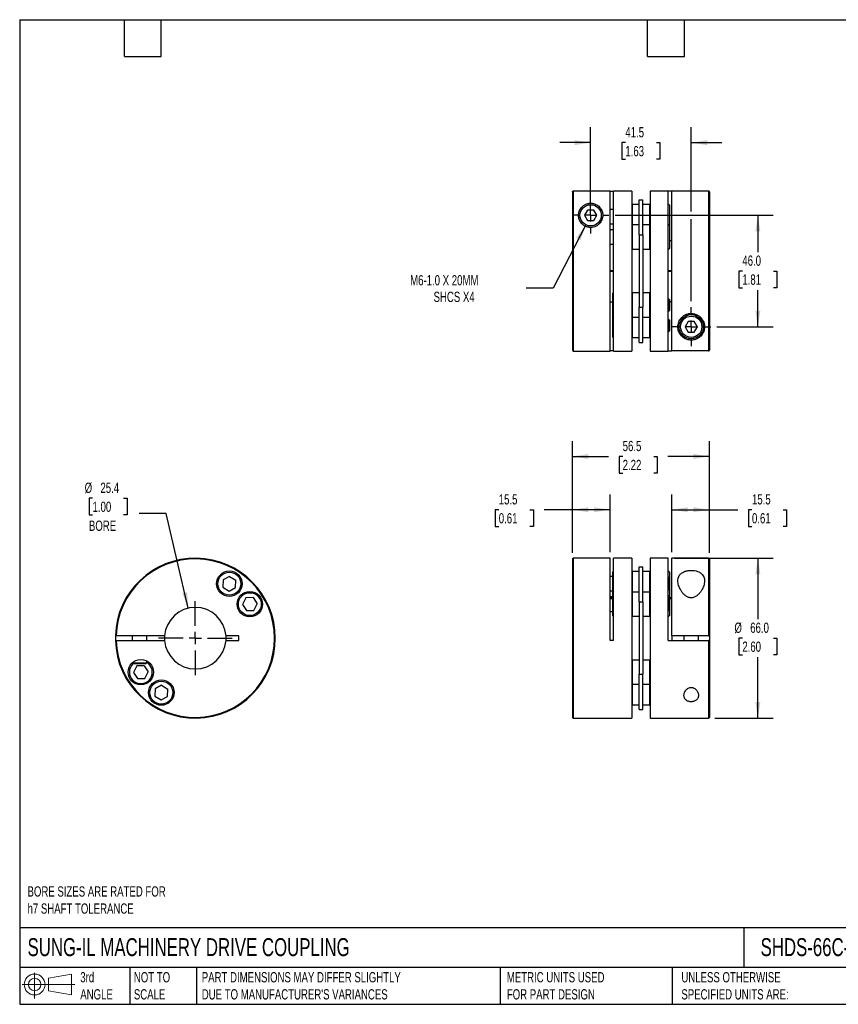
# Model space of a CAD drawing. Header units: millimetres. Extents: x 13 to 546, y 13 to 419.
# Tile 1 of 2: x 13 to 350, y 13 to 419. Entities that reach past the tile are written whole.
import ezdxf

# ---------------------------------------------------------------- set-up
doc = ezdxf.new("R2010")
doc.units = ezdxf.units.MM
doc.header["$LTSCALE"] = 2
doc.linetypes.add('SLD-Center', pattern=[19.05, 15.24, -1.27, 1.27, -1.27])
doc.linetypes.add('SLD-Solid', pattern=[0])
doc.layers.add('CENTER', color=40, linetype='SLD-Center')
doc.layers.add('SLD-DEFPOINTS', color=7, linetype='Continuous')
doc.layers.add('DIMENSIONS', color=140, linetype='SLD-Solid', lineweight=25)
doc.layers.add('TEXT', color=140, linetype='SLD-Solid', lineweight=25)
doc.styles.add('SLDTEXTSTYLE0', font='TXT', dxfattribs={"width": 0.7})
doc.dimstyles.new('SLDDIMSTYLE0', dxfattribs={"dimtxt": 4.316016, "dimasz": 6.604, "dimexe": 0, "dimexo": 0.0625, "dimgap": 1.079004, "dimtad": 0, "dimtih": 1, "dimtoh": 1, "dimdec": 1, "dimrnd": 1e-09, "dimzin": 4, "dimdsep": 46, "dimtxsty": 'SLDTEXTSTYLE0', "dimsah": 1, "dimcen": 0.09, "dimadec": 0, "dimazin": 1, "dimtfac": 1, "dimtdec": 1, "dimtofl": 0, "dimtmove": 0, "dimatfit": 3, "dimfxl": 0, "dimfrac": 2, "dimtolj": 1, "dimtzin": 12, "dimarcsym": 0})
doc.dimstyles.new('SLDDIMSTYLE1', dxfattribs={"dimtxt": 4.316016, "dimasz": 6.604, "dimexe": 0, "dimexo": 0.0625, "dimgap": 1.079004, "dimtad": 0, "dimtih": 1, "dimtoh": 1, "dimdec": 1, "dimrnd": 1e-09, "dimzin": 12, "dimdsep": 46, "dimtxsty": 'SLDTEXTSTYLE0', "dimsah": 1, "dimcen": 0.09, "dimadec": 0, "dimazin": 3, "dimtfac": 1, "dimtdec": 1, "dimtofl": 0, "dimtmove": 0, "dimatfit": 3, "dimfxl": 0, "dimfrac": 2, "dimtolj": 1, "dimtzin": 12, "dimarcsym": 0})
doc.dimstyles.new('SLDDIMSTYLE2', dxfattribs={"dimtxt": 4.316016, "dimasz": 6.604, "dimexe": 0, "dimexo": 0.0625, "dimgap": 1.079004, "dimtad": 0, "dimtih": 1, "dimtoh": 1, "dimdec": 1, "dimrnd": 1e-09, "dimzin": 12, "dimdsep": 46, "dimtxsty": 'SLDTEXTSTYLE0', "dimsah": 1, "dimcen": 0, "dimadec": 0, "dimazin": 3, "dimtfac": 1, "dimtdec": 1, "dimtofl": 0, "dimtmove": 0, "dimatfit": 3, "dimfxl": 0, "dimfrac": 2, "dimtolj": 1, "dimtzin": 12, "dimarcsym": 0})
doc.dimstyles.new('SLDDIMSTYLE3', dxfattribs={"dimtxt": 4.316016, "dimasz": 6.604, "dimexe": 0, "dimexo": 0.0625, "dimgap": 1.079004, "dimtad": 0, "dimtih": 1, "dimtoh": 1, "dimdec": 1, "dimrnd": 1e-09, "dimzin": 12, "dimdsep": 46, "dimtxsty": 'SLDTEXTSTYLE0', "dimsah": 1, "dimcen": 0, "dimadec": 0, "dimazin": 3, "dimtfac": 1, "dimtdec": 1, "dimtofl": 0, "dimtmove": 0, "dimatfit": 3, "dimfxl": 0, "dimfrac": 2, "dimtolj": 1, "dimtzin": 12, "dimarcsym": 0})
doc.dimstyles.new('SLDDIMSTYLE4', dxfattribs={"dimtxt": 4.316016, "dimasz": 6.604, "dimexe": 0, "dimexo": 0.0625, "dimgap": 1.079004, "dimtad": 0, "dimtih": 1, "dimtoh": 1, "dimdec": 1, "dimrnd": 1e-09, "dimzin": 12, "dimdsep": 46, "dimtxsty": 'SLDTEXTSTYLE0', "dimsah": 1, "dimcen": 0.09, "dimadec": 0, "dimazin": 3, "dimtfac": 1, "dimtdec": 1, "dimtmove": 0, "dimatfit": 0, "dimfxl": 0, "dimfrac": 2, "dimtolj": 1, "dimtzin": 12, "dimarcsym": 0})

# ---------------------------------------------------------------- blocks, each defined once
blk = doc.blocks.new('Block11')
at = {"color": 7, "linetype": 'SLD-Solid', "lineweight": 18}
for p, q in [((5.18, 10.62), (5.18, 0)), ((10.96, 8.33), (20.35, 10.06)), ((10.96, 3.19), (10.96, 8.33)), ((20.35, 10.06), (20.35, 1.46)), ((0, 5.76), (21.75, 5.76)), ((10.96, 3.19), (20.35, 1.46))]:
    blk.add_line(p, q, dxfattribs=at)
for radius in [4.3, 2.57]:
    blk.add_circle((5.18, 5.76), radius, dxfattribs=at)
blk = doc.blocks.new('Block12')
at = {"layer": 'SLD-DEFPOINTS'}
blk.add_blockref('Block11', (0, 0), dxfattribs=at)
blk = doc.blocks.new('_D')
at = {"layer": 'DIMENSIONS'}
for p, q in [((282.83, 196.83), (323.65, 196.83)), ((317.3, 196.83), (317.3, 171.65)), ((310.89, 163.83), (309.44, 163.83)), ((309.44, 163.83), (309.44, 156.97)), ((323.72, 163.83), (325.17, 163.83)), ((325.17, 163.83), (325.17, 156.97)), ((309.44, 156.97), (310.89, 156.97)), ((317.3, 130.83), (317.3, 156)), ((325.17, 156.97), (323.72, 156.97)), ((299.53, 130.83), (323.65, 130.83))]:
    blk.add_line(p, q, dxfattribs=at)
for points in [[(317.3, 196.83), (316.29, 190.22), (318.32, 190.22)], [(317.3, 130.83), (318.32, 137.43), (316.29, 137.43)]]:
    blk.add_solid(points, dxfattribs=at)
at = {"layer": 'DIMENSIONS', "char_height": 4.233, "attachment_point": 1, "style": 'SLDTEXTSTYLE0'}
for s, insert in [('%%c', (307.63, 170.25)), ('66.0', (314.15, 170.25)), ('2.60', (310.89, 162.43))]:
    blk.add_mtext(s, dxfattribs=dict(at, insert=insert))
blk = doc.blocks.new('_D_1')
at = {"layer": 'DIMENSIONS'}
for p, q in [((281.79, 199.37), (281.79, 223.18)), ((297.29, 199.07), (297.29, 223.18)), ((281.79, 216.83), (297.29, 216.83)), ((297.29, 216.83), (309.02, 216.83)), ((314.87, 216.83), (313.42, 216.83)), ((313.42, 216.83), (313.42, 209.97)), ((327.69, 216.83), (329.14, 216.83)), ((329.14, 216.83), (329.14, 209.97)), ((313.42, 209.97), (314.87, 209.97)), ((329.14, 209.97), (327.69, 209.97))]:
    blk.add_line(p, q, dxfattribs=at)
for points in [[(281.79, 216.83), (288.39, 215.81), (288.39, 217.84)], [(297.29, 216.83), (290.68, 217.84), (290.68, 215.81)]]:
    blk.add_solid(points, dxfattribs=at)
at = {"layer": 'DIMENSIONS', "char_height": 4.233, "attachment_point": 1, "style": 'SLDTEXTSTYLE0'}
for s, insert in [('15.5', (314.87, 223.25)), ('0.61', (314.87, 215.43))]:
    blk.add_mtext(s, dxfattribs=dict(at, insert=insert))
blk = doc.blocks.new('_D_2')
at = {"layer": 'DIMENSIONS'}
for p, q in [((240.79, 199.07), (240.79, 223.18)), ((256.29, 199.37), (256.29, 223.18)), ((210.38, 216.83), (208.93, 216.83)), ((208.93, 216.83), (208.93, 209.97)), ((223.2, 216.83), (224.65, 216.83)), ((224.65, 216.83), (224.65, 209.97)), ((240.79, 216.83), (229.05, 216.83)), ((256.29, 216.83), (240.79, 216.83)), ((208.93, 209.97), (210.38, 209.97)), ((224.65, 209.97), (223.2, 209.97))]:
    blk.add_line(p, q, dxfattribs=at)
for points in [[(240.79, 216.83), (247.39, 215.81), (247.39, 217.84)], [(256.29, 216.83), (249.68, 217.84), (249.68, 215.81)]]:
    blk.add_solid(points, dxfattribs=at)
at = {"layer": 'DIMENSIONS', "char_height": 4.233, "attachment_point": 1, "style": 'SLDTEXTSTYLE0'}
for s, insert in [('15.5', (210.38, 223.25)), ('0.61', (210.38, 215.43))]:
    blk.add_mtext(s, dxfattribs=dict(at, insert=insert))
blk = doc.blocks.new('_D_3')
at = {"layer": 'DIMENSIONS'}
for p, q in [((240.79, 199.07), (240.79, 245.18)), ((297.29, 199.07), (297.29, 245.18)), ((240.79, 238.83), (255.66, 238.83)), ((261.51, 238.83), (260.06, 238.83)), ((260.06, 238.83), (260.06, 231.97)), ((274.34, 238.83), (275.79, 238.83)), ((275.79, 238.83), (275.79, 231.97)), ((297.29, 238.83), (280.19, 238.83)), ((260.06, 231.97), (261.51, 231.97)), ((275.79, 231.97), (274.34, 231.97))]:
    blk.add_line(p, q, dxfattribs=at)
for points in [[(240.79, 238.83), (247.39, 237.81), (247.39, 239.85)], [(297.29, 238.83), (290.68, 239.85), (290.68, 237.81)]]:
    blk.add_solid(points, dxfattribs=at)
at = {"layer": 'DIMENSIONS', "char_height": 4.233, "attachment_point": 1, "style": 'SLDTEXTSTYLE0'}
for s, insert in [('56.5', (261.51, 245.25)), ('2.22', (261.51, 237.43))]:
    blk.add_mtext(s, dxfattribs=dict(at, insert=insert))
blk = doc.blocks.new('_D_5')
at = {"layer": 'DIMENSIONS'}
for p, q in [((246.27, 334.43), (232.78, 308.22)), ((232.78, 308.22), (221.66, 308.22))]:
    blk.add_line(p, q, dxfattribs=at)
blk.add_solid([(246.27, 334.43), (242.35, 329.03), (244.15, 328.1)], dxfattribs=at)
at = {"layer": 'DIMENSIONS', "attachment_point": 1, "style": 'SLDTEXTSTYLE0'}
for s, insert, char_height in [('M6-1.0 X 20MM', (173.81, 313.68), 4.2333), ('SHCS X4', (183.48, 306.82), 4.233)]:
    blk.add_mtext(s, dxfattribs=dict(at, insert=insert, char_height=char_height))
blk = doc.blocks.new('_D_6')
at = {"layer": 'DIMENSIONS'}
for p, q in [((258.37, 338.35), (323.65, 338.35)), ((317.3, 338.35), (317.3, 323.17)), ((310.89, 315.35), (309.44, 315.35)), ((309.44, 315.35), (309.44, 308.49)), ((323.72, 315.35), (325.17, 315.35)), ((325.17, 315.35), (325.17, 308.49)), ((309.44, 308.49), (310.89, 308.49)), ((317.3, 292.35), (317.3, 307.52)), ((325.17, 308.49), (323.72, 308.49)), ((300.37, 292.35), (323.65, 292.35))]:
    blk.add_line(p, q, dxfattribs=at)
for points in [[(317.3, 338.35), (316.29, 331.74), (318.32, 331.74)], [(317.3, 292.35), (318.32, 298.95), (316.29, 298.95)]]:
    blk.add_solid(points, dxfattribs=at)
at = {"layer": 'DIMENSIONS', "char_height": 4.233, "attachment_point": 1, "style": 'SLDTEXTSTYLE0'}
for s, insert in [('46.0', (310.89, 321.77)), ('1.81', (310.89, 313.94))]:
    blk.add_mtext(s, dxfattribs=dict(at, insert=insert))
blk = doc.blocks.new('_D_7')
at = {"layer": 'DIMENSIONS'}
for p, q in [((248.29, 340.89), (248.29, 374.7)), ((289.79, 339.87), (289.79, 374.7)), ((248.29, 368.35), (235.59, 368.35)), ((262.62, 368.35), (261.17, 368.35)), ((261.17, 368.35), (261.17, 361.49)), ((275.45, 368.35), (276.9, 368.35)), ((276.9, 368.35), (276.9, 361.49)), ((289.79, 368.35), (302.49, 368.35)), ((261.17, 361.49), (262.62, 361.49)), ((276.9, 361.49), (275.45, 361.49)), ((289.79, 302.93), (289.79, 336.82))]:
    blk.add_line(p, q, dxfattribs=at)
for points in [[(248.29, 368.35), (241.68, 369.36), (241.68, 367.33)], [(289.79, 368.35), (296.39, 367.33), (296.39, 369.36)]]:
    blk.add_solid(points, dxfattribs=at)
at = {"layer": 'DIMENSIONS', "char_height": 4.233, "attachment_point": 1, "style": 'SLDTEXTSTYLE0'}
for s, insert in [('41.5', (262.62, 374.77)), ('1.63', (262.62, 366.95))]:
    blk.add_mtext(s, dxfattribs=dict(at, insert=insert))
blk = doc.blocks.new('SW_CENTERMARKSYMBOL_1')
at = {"layer": 'CENTER', "color": 0}
for p, q in [((0, 5.08), (0, 7.54)), ((-5.08, 0), (-7.54, 0)), ((0, 0), (-2.54, 0)), ((0, 0), (0, 2.54)), ((0, 0), (0, -2.54)), ((0, 0), (2.54, 0)), ((5.08, 0), (7.54, 0)), ((0, -5.08), (0, -7.54))]:
    blk.add_line(p, q, dxfattribs=at)
blk = doc.blocks.new('SW_CENTERMARKSYMBOL_2')
at = {"layer": 'CENTER', "color": 0}
for p, q in [((0, 5.08), (0, 8.04)), ((-5.08, 0), (-8.04, 0)), ((0, 0), (-2.54, 0)), ((0, 0), (0, 2.54)), ((0, 0), (0, -2.54)), ((0, 0), (2.54, 0)), ((5.08, 0), (8.04, 0)), ((0, -5.08), (0, -8.04))]:
    blk.add_line(p, q, dxfattribs=at)
blk = doc.blocks.new('_D_8')
at = {"layer": 'DIMENSIONS'}
for p, q in [((42.77, 221.58), (41.32, 221.58)), ((41.32, 221.58), (41.32, 214.72)), ((55.59, 221.58), (57.04, 221.58)), ((57.04, 221.58), (57.04, 214.72)), ((41.32, 214.72), (42.77, 214.72)), ((57.04, 214.72), (55.59, 214.72)), ((73.14, 215.31), (62.02, 215.31)), ((82.28, 176.2), (73.14, 215.31))]:
    blk.add_line(p, q, dxfattribs=at)
blk.add_solid([(82.28, 176.2), (81.77, 182.86), (79.79, 182.39)], dxfattribs=at)
at = {"layer": 'DIMENSIONS', "char_height": 4.233, "attachment_point": 1, "style": 'SLDTEXTSTYLE0'}
for s, insert in [('%%c', (39.51, 228.01)), ('25.4', (46.02, 228.01)), ('1.00', (42.77, 220.18)), ('BORE', (41.27, 212.35))]:
    blk.add_mtext(s, dxfattribs=dict(at, insert=insert))
blk = doc.blocks.new('SW_CENTERMARKSYMBOL_3')
at = {"layer": 'CENTER', "color": 0}
for p, q in [((0, 5.08), (0, 15.24)), ((-5.08, 0), (-15.24, 0)), ((0, 0), (-2.54, 0)), ((0, 0), (0, 2.54)), ((0, 0), (0, -2.54)), ((0, 0), (2.54, 0)), ((5.08, 0), (15.24, 0)), ((0, -5.08), (0, -15.24))]:
    blk.add_line(p, q, dxfattribs=at)

msp = doc.modelspace()

# ---------------------------------------------------------------- linework, layer by layer
for p, q in [((240.79, 348.03), (240.79, 282.65)), ((256.29, 348.33), (241.09, 348.33)), ((241.09, 348.33), (241.09, 282.35)), ((256.29, 348.33), (257.79, 348.33)), ((256.29, 282.35), (256.29, 348.33)), ((265.29, 348.35), (257.79, 348.35)), ((257.79, 282.35), (257.79, 348.35)), ((265.29, 348.35), (265.29, 282.35)), ((280.29, 348.35), (272.79, 348.35)), ((272.79, 348.35), (272.79, 282.35)), ((280.29, 282.35), (280.29, 348.35)), ((281.79, 348.33), (280.29, 348.33)), ((296.99, 348.35), (281.79, 348.35)), ((281.79, 282.36), (281.79, 348.35)), ((296.99, 348.35), (296.99, 282.36)), ((297.29, 348.05), (297.29, 282.66)), ((265.49, 342.82), (265.29, 342.62)), ((268.29, 342.82), (265.49, 342.82)), ((265.49, 342.82), (265.49, 334.39)), ((268.29, 330.27), (268.29, 344.78)), ((268.29, 344.78), (269.79, 344.78)), ((269.79, 330.27), (269.79, 344.78)), ((272.59, 342.82), (269.79, 342.82)), ((272.79, 342.62), (272.59, 342.82)), ((272.59, 342.82), (272.59, 334.39)), ((280.79, 342.54), (280.29, 343.04)), ((280.79, 342.54), (280.79, 334.11)), ((247.02, 340.55), (245.75, 338.35)), ((245.75, 338.35), (247.02, 336.15)), ((249.56, 340.55), (247.02, 340.55)), ((250.83, 338.35), (249.56, 340.55)), ((249.56, 336.15), (250.83, 338.35)), ((257.79, 340.82), (256.29, 340.82)), ((247.02, 336.15), (249.56, 336.15)), ((256.29, 334.82), (257.79, 334.82)), ((265.49, 334.39), (265.29, 334.19)), ((268.29, 334.39), (265.49, 334.39)), ((265.49, 334.39), (265.49, 324.39)), ((272.59, 334.39), (269.79, 334.39)), ((272.79, 334.19), (272.59, 334.39)), ((272.59, 334.39), (272.59, 324.39)), ((280.79, 334.11), (280.29, 334.61)), ((280.79, 334.11), (280.79, 324.66)), ((257.79, 332.39), (256.29, 332.39)), ((268.29, 330.27), (269.79, 330.27)), ((268.29, 330.27), (268.29, 300.42)), ((269.79, 330.27), (269.79, 300.42)), ((256.29, 326.39), (257.79, 326.39)), ((280.79, 328.01), (281.79, 328.01)), ((265.29, 324.59), (265.49, 324.39)), ((265.49, 324.39), (268.29, 324.39)), ((269.79, 324.39), (272.59, 324.39)), ((272.59, 324.39), (272.79, 324.59)), ((280.29, 324.16), (280.79, 324.66)), ((257.79, 315.45), (256.29, 315.45)), ((256.29, 315.25), (257.79, 315.25)), ((281.79, 315.45), (280.29, 315.45)), ((280.29, 315.25), (281.79, 315.25)), ((257.79, 306.53), (257.29, 306.03)), ((257.29, 306.03), (257.29, 296.58)), ((265.49, 306.3), (265.29, 306.1)), ((268.29, 306.3), (265.49, 306.3)), ((265.49, 306.3), (265.49, 296.3)), ((272.59, 306.3), (269.79, 306.3)), ((272.79, 306.1), (272.59, 306.3)), ((272.59, 306.3), (272.59, 296.3)), ((256.29, 302.69), (257.29, 302.69)), ((280.54, 303.8), (280.29, 303.8)), ((280.79, 303.55), (280.54, 303.8)), ((280.54, 303.8), (280.54, 298.8)), ((280.79, 303.55), (280.79, 299.05)), ((281.79, 302.69), (280.79, 302.69)), ((268.29, 300.42), (269.79, 300.42)), ((268.29, 285.92), (268.29, 300.42)), ((269.79, 285.92), (269.79, 300.42)), ((280.29, 298.8), (280.54, 298.8)), ((280.54, 298.8), (280.79, 299.05)), ((257.29, 296.58), (257.79, 296.08)), ((257.29, 296.58), (257.29, 288.15)), ((265.29, 296.5), (265.49, 296.3)), ((265.49, 296.3), (268.29, 296.3)), ((265.49, 296.3), (265.49, 287.87)), ((269.79, 296.3), (272.59, 296.3)), ((272.59, 296.3), (272.79, 296.5)), ((272.59, 296.3), (272.59, 287.87)), ((280.54, 295.37), (280.29, 295.37)), ((280.79, 295.12), (280.54, 295.37)), ((280.54, 295.37), (280.54, 290.37)), ((280.79, 295.12), (280.79, 290.62)), ((288.52, 294.55), (287.25, 292.35)), ((291.06, 294.55), (288.52, 294.55)), ((292.33, 292.35), (291.06, 294.55)), ((280.29, 290.37), (280.54, 290.37)), ((280.54, 290.37), (280.79, 290.62)), ((287.25, 292.35), (288.52, 290.15)), ((288.52, 290.15), (291.06, 290.15)), ((291.06, 290.15), (292.33, 292.35)), ((257.29, 288.15), (257.79, 287.65)), ((265.29, 288.07), (265.49, 287.87)), ((265.49, 287.87), (268.29, 287.87)), ((268.29, 285.92), (269.79, 285.92)), ((269.79, 287.87), (272.59, 287.87)), ((272.59, 287.87), (272.79, 288.07)), ((241.09, 282.35), (256.29, 282.35)), ((257.79, 282.36), (256.29, 282.36)), ((257.79, 282.35), (265.29, 282.35)), ((272.79, 282.35), (280.29, 282.35)), ((280.29, 282.36), (281.79, 282.36)), ((296.99, 282.36), (281.79, 282.36)), ((240.79, 196.53), (240.79, 131.13)), ((256.29, 196.83), (241.09, 196.83)), ((241.09, 196.83), (241.09, 130.83)), ((256.29, 162.83), (256.29, 196.83)), ((265.29, 196.83), (257.79, 196.83)), ((257.79, 162.83), (257.79, 196.83)), ((265.29, 196.83), (265.29, 130.83)), ((280.29, 196.83), (272.79, 196.83)), ((272.79, 196.83), (272.79, 130.83)), ((280.29, 162.83), (280.29, 196.83)), ((296.99, 196.83), (281.79, 196.83)), ((281.79, 164.83), (281.79, 196.83)), ((296.99, 196.83), (296.99, 164.83)), ((297.29, 196.53), (297.29, 164.83)), ((257.79, 191.53), (257.29, 191.03)), ((257.29, 191.03), (257.29, 182.6)), ((265.49, 191.3), (265.29, 191.1)), ((268.29, 191.3), (265.49, 191.3)), ((265.49, 191.3), (265.49, 182.87)), ((268.29, 178.76), (268.29, 193.26)), ((268.29, 193.26), (269.79, 193.26)), ((269.79, 178.76), (269.79, 193.26)), ((272.59, 191.3), (269.79, 191.3)), ((272.79, 191.1), (272.59, 191.3)), ((272.59, 191.3), (272.59, 182.87)), ((280.79, 191.03), (280.29, 191.53)), ((280.79, 191.03), (280.79, 188.55)), ((96.65, 187.91), (96.54, 184.88)), ((99.32, 189.33), (96.65, 187.91)), ((99.32, 189.33), (101.89, 187.72)), ((101.79, 184.7), (101.89, 187.72)), ((257.29, 189.3), (256.29, 189.3)), ((280.54, 188.8), (280.29, 188.8)), ((280.79, 188.55), (280.54, 188.8)), ((280.54, 188.8), (280.54, 183.8)), ((280.79, 188.55), (280.79, 184.05)), ((96.54, 184.88), (99.11, 183.27)), ((99.11, 183.27), (101.79, 184.7)), ((256.29, 183.3), (257.29, 183.3)), ((257.79, 183.1), (257.29, 182.6)), ((280.29, 183.8), (280.54, 183.8)), ((280.54, 183.8), (280.79, 184.05)), ((280.79, 184.05), (280.79, 181.58)), ((106.04, 180.44), (104.62, 177.77)), ((109.07, 180.55), (106.04, 180.44)), ((109.07, 180.55), (110.68, 177.98)), ((257.29, 180.87), (256.29, 180.87)), ((257.29, 180.43), (256.29, 180.43)), ((256.29, 180.23), (257.29, 180.23)), ((257.29, 182.6), (257.29, 173.15)), ((265.49, 182.87), (265.29, 182.67)), ((268.29, 182.87), (265.49, 182.87)), ((265.49, 182.87), (265.49, 172.87)), ((272.59, 182.87), (269.79, 182.87)), ((272.79, 182.67), (272.59, 182.87)), ((272.59, 182.87), (272.59, 172.87)), ((280.29, 181.08), (280.79, 181.58)), ((281.79, 180.43), (280.29, 180.43)), ((280.54, 180.37), (280.29, 180.37)), ((280.79, 180.12), (280.54, 180.37)), ((280.54, 180.37), (280.54, 175.37)), ((280.68, 180.23), (281.79, 180.23)), ((280.79, 181.58), (280.79, 180.43)), ((280.79, 180.23), (280.79, 180.12)), ((280.79, 180.12), (280.79, 175.62)), ((104.62, 177.77), (106.22, 175.2)), ((106.22, 175.2), (109.25, 175.3)), ((109.25, 175.3), (110.68, 177.98)), ((256.29, 174.87), (257.29, 174.87)), ((268.29, 178.76), (268.29, 148.9)), ((268.29, 178.76), (269.79, 178.76)), ((269.79, 178.76), (269.79, 148.9)), ((280.29, 175.37), (280.54, 175.37)), ((280.54, 175.37), (280.79, 175.62)), ((280.79, 175.62), (280.79, 173.15)), ((257.29, 173.15), (257.79, 172.65)), ((265.29, 173.07), (265.49, 172.87)), ((265.49, 172.87), (268.29, 172.87)), ((269.79, 172.87), (272.59, 172.87)), ((272.59, 172.87), (272.79, 173.07)), ((280.29, 172.65), (280.79, 173.15)), ((72.51, 164.83), (52.49, 164.83)), ((52.49, 162.83), (72.51, 162.83)), ((59.17, 164.83), (59.17, 162.83)), ((65.17, 162.83), (65.17, 164.83)), ((103.17, 164.83), (97.83, 164.83)), ((97.83, 162.83), (103.17, 162.83)), ((103.17, 162.83), (103.17, 164.83)), ((257.79, 162.83), (256.29, 162.83)), ((280.29, 162.83), (296.99, 162.83)), ((296.99, 164.83), (281.79, 164.83)), ((281.79, 164.83), (281.79, 162.83)), ((286.79, 164.83), (286.79, 162.83)), ((292.79, 162.83), (292.79, 164.83)), ((296.99, 162.83), (296.99, 130.83)), ((297.29, 164.83), (297.29, 162.83)), ((297.29, 162.83), (297.29, 131.13)), ((265.49, 154.79), (265.29, 154.59)), ((268.29, 154.79), (265.49, 154.79)), ((265.49, 154.79), (265.49, 144.79)), ((272.59, 154.79), (269.79, 154.79)), ((272.79, 154.59), (272.59, 154.79)), ((272.59, 154.79), (272.59, 144.79)), ((59.17, 153.67), (59.17, 153.63)), ((59.17, 153.63), (59.47, 153.33)), ((59.17, 153.63), (62.17, 153.63)), ((59.47, 153.33), (62.17, 153.33)), ((61.09, 152.36), (59.67, 149.68)), ((64.12, 152.46), (61.09, 152.36)), ((62.17, 153.63), (65.17, 153.63)), ((62.17, 153.33), (64.87, 153.33)), ((64.12, 152.46), (65.73, 149.89)), ((64.87, 153.33), (65.17, 153.63)), ((65.17, 153.63), (65.17, 154.42)), ((59.67, 149.68), (61.28, 147.11)), ((61.28, 147.11), (64.31, 147.22)), ((64.31, 147.22), (65.73, 149.89)), ((268.29, 148.9), (269.79, 148.9)), ((268.29, 134.4), (268.29, 148.9)), ((269.79, 134.4), (269.79, 148.9)), ((68.56, 142.96), (68.45, 139.93)), ((71.24, 144.38), (68.56, 142.96)), ((71.24, 144.38), (73.81, 142.78)), ((73.7, 139.75), (73.81, 142.78)), ((265.29, 144.99), (265.49, 144.79)), ((265.49, 144.79), (268.29, 144.79)), ((265.49, 144.79), (265.49, 136.36)), ((269.79, 144.79), (272.59, 144.79)), ((272.59, 144.79), (272.79, 144.99)), ((272.59, 144.79), (272.59, 136.36)), ((68.45, 139.93), (71.02, 138.33)), ((71.02, 138.33), (73.7, 139.75)), ((265.29, 136.56), (265.49, 136.36)), ((265.49, 136.36), (268.29, 136.36)), ((268.29, 134.4), (269.79, 134.4)), ((269.79, 136.36), (272.59, 136.36)), ((272.59, 136.36), (272.79, 136.56)), ((241.09, 130.83), (265.29, 130.83)), ((272.79, 130.83), (296.99, 130.83))]:
    msp.add_line(p, q)
at = {"flags": 128}
msp.add_lwpolyline([(52.19, 164.83), (52.18, 164.41), (52.19, 162.83)], dxfattribs=at)
for centre, radius in [((248.29, 338.35), 4.4), ((289.79, 292.35), 5), ((289.79, 292.35), 4.4), ((99.22, 186.3), 5.25), ((99.22, 186.3), 4.72), ((107.65, 177.87), 5.25), ((107.65, 177.87), 4.72), ((62.7, 149.79), 5.25), ((71.13, 141.36), 5.25), ((71.13, 141.36), 4.73)]:
    msp.add_circle(centre, radius)
for centre, radius, start, end in [((296.99, 348.05), 0.3, 0, 90), ((241.09, 282.65), 0.3, 180, 270), ((85.17, 163.83), 33, 181.7365, 178.2635), ((85.17, 163.83), 32.7, 181.7524, 178.2476), ((241.09, 196.53), 0.3, 90, 180), ((296.99, 196.53), 0.3, 0, 90), ((85.17, 163.83), 12.7, 4.5162, 175.4838), ((85.17, 163.83), 12.7, 175.4838, 184.5162), ((85.17, 163.83), 12.7, 184.5162, 355.4838), ((85.17, 163.83), 12.7, 355.4838, 4.5162), ((62.7, 149.79), 4.73, 180, 58.4364), ((62.7, 149.79), 4.73, 131.4259, 180), ((241.09, 131.13), 0.3, 180, 270), ((296.99, 131.13), 0.3, 270, 0)]:
    msp.add_arc(centre, radius, start, end)
for points, knots in [([(240.79, 348.03), (240.79, 348.11), (240.82, 348.19), (240.93, 348.3), (241.01, 348.33), (241.09, 348.33)], [0, 0, 0, 0, 0.5, 0.5, 1, 1, 1, 1]), ([(243.29, 338.35), (243.29, 338.06), (243.31, 337.76), (243.42, 337.17), (243.5, 336.87), (243.72, 336.28), (243.86, 335.99), (244.22, 335.42), (244.43, 335.14), (244.8, 334.76), (244.93, 334.63), (245.21, 334.4), (245.36, 334.29), (245.83, 333.97), (246.18, 333.79), (246.73, 333.59), (246.92, 333.53), (247.31, 333.44), (247.51, 333.4), (247.91, 333.36), (248.11, 333.35), (248.51, 333.35), (248.71, 333.36), (249.31, 333.44), (249.69, 333.53), (250.24, 333.74), (250.42, 333.82), (250.77, 334), (250.93, 334.1), (251.39, 334.41), (251.67, 334.65), (252.16, 335.17), (252.37, 335.44), (252.63, 335.87), (252.71, 336.01), (252.85, 336.31), (252.92, 336.45), (253.08, 336.89), (253.16, 337.19), (253.26, 337.78), (253.29, 338.08), (253.29, 338.65), (253.26, 338.93), (253.12, 339.75), (252.93, 340.27), (252.54, 340.99), (252.38, 341.22), (252.04, 341.66), (251.84, 341.88), (251.4, 342.27), (251.16, 342.45), (250.61, 342.78), (250.31, 342.93), (249.8, 343.11), (249.63, 343.17), (249.25, 343.25), (249.06, 343.29), (248.67, 343.34), (248.46, 343.35), (248.06, 343.34), (247.86, 343.33), (247.47, 343.28), (247.27, 343.25), (246.91, 343.16), (246.74, 343.1), (246.4, 342.98), (246.24, 342.91), (245.94, 342.77), (245.8, 342.69), (245.53, 342.52), (245.4, 342.43), (245.15, 342.25), (245.04, 342.15), (244.71, 341.86), (244.52, 341.65), (244.18, 341.21), (244.03, 340.98), (243.76, 340.5), (243.65, 340.24), (243.38, 339.47), (243.29, 338.92), (243.29, 338.35)], [0, 0, 0, 0, 0.03125, 0.03125, 0.0625, 0.0625, 0.09375, 0.09375, 0.125, 0.125, 0.140625, 0.140625, 0.15625, 0.15625, 0.1875, 0.1875, 0.203125, 0.203125, 0.21875, 0.21875, 0.234375, 0.234375, 0.25, 0.25, 0.28125, 0.28125, 0.296875, 0.296875, 0.3125, 0.3125, 0.34375, 0.34375, 0.375, 0.375, 0.390625, 0.390625, 0.40625, 0.40625, 0.4375, 0.4375, 0.46875, 0.46875, 0.5, 0.5, 0.5625, 0.5625, 0.59375, 0.59375, 0.625, 0.625, 0.65625, 0.65625, 0.6875, 0.6875, 0.703125, 0.703125, 0.71875, 0.71875, 0.734375, 0.734375, 0.75, 0.75, 0.765625, 0.765625, 0.78125, 0.78125, 0.796875, 0.796875, 0.8125, 0.8125, 0.828125, 0.828125, 0.84375, 0.84375, 0.875, 0.875, 0.90625, 0.90625, 0.9375, 0.9375, 1, 1, 1, 1]), ([(284.29, 292.35), (284.29, 291.71), (284.39, 291.11), (284.69, 290.25), (284.81, 289.98), (285.1, 289.45), (285.27, 289.2), (285.64, 288.72), (285.85, 288.49), (286.32, 288.06), (286.58, 287.86), (287.02, 287.59), (287.17, 287.5), (287.5, 287.34), (287.67, 287.27), (288.03, 287.13), (288.22, 287.07), (288.62, 286.97), (288.83, 286.93), (289.26, 286.87), (289.48, 286.85), (289.93, 286.84), (290.15, 286.85), (290.58, 286.9), (290.8, 286.94), (291.21, 287.03), (291.4, 287.08), (291.77, 287.21), (291.95, 287.28), (292.28, 287.44), (292.44, 287.52), (292.89, 287.79), (293.16, 287.99), (293.64, 288.41), (293.86, 288.64), (294.24, 289.11), (294.42, 289.36), (294.86, 290.15), (295.07, 290.71), (295.25, 291.61), (295.28, 291.92), (295.29, 292.55), (295.27, 292.87), (295.17, 293.52), (295.09, 293.85), (294.85, 294.52), (294.7, 294.84), (294.32, 295.48), (294.09, 295.79), (293.69, 296.22), (293.55, 296.36), (293.25, 296.63), (293.08, 296.75), (292.57, 297.11), (292.2, 297.31), (291.38, 297.63), (290.96, 297.74), (290.3, 297.83), (290.07, 297.84), (289.63, 297.85), (289.41, 297.84), (288.97, 297.79), (288.75, 297.75), (288.32, 297.65), (288.11, 297.59), (287.71, 297.44), (287.51, 297.36), (287.13, 297.17), (286.94, 297.06), (286.42, 296.72), (286.11, 296.46), (285.7, 296.03), (285.57, 295.88), (285.33, 295.58), (285.22, 295.42), (284.93, 294.95), (284.77, 294.63), (284.39, 293.64), (284.29, 292.99), (284.29, 292.35)], [0, 0, 0, 0, 0.0625, 0.0625, 0.09375, 0.09375, 0.125, 0.125, 0.15625, 0.15625, 0.1875, 0.1875, 0.203125, 0.203125, 0.21875, 0.21875, 0.234375, 0.234375, 0.25, 0.25, 0.265625, 0.265625, 0.28125, 0.28125, 0.296875, 0.296875, 0.3125, 0.3125, 0.328125, 0.328125, 0.34375, 0.34375, 0.375, 0.375, 0.40625, 0.40625, 0.4375, 0.4375, 0.5, 0.5, 0.53125, 0.53125, 0.5625, 0.5625, 0.59375, 0.59375, 0.625, 0.625, 0.65625, 0.65625, 0.671875, 0.671875, 0.6875, 0.6875, 0.71875, 0.71875, 0.75, 0.75, 0.765625, 0.765625, 0.78125, 0.78125, 0.796875, 0.796875, 0.8125, 0.8125, 0.828125, 0.828125, 0.84375, 0.84375, 0.875, 0.875, 0.890625, 0.890625, 0.90625, 0.90625, 0.9375, 0.9375, 1, 1, 1, 1]), ([(296.99, 282.36), (297.07, 282.36), (297.14, 282.39), (297.25, 282.5), (297.29, 282.58), (297.29, 282.66)], [0, 0, 0, 0, 0.5, 0.5, 1, 1, 1, 1]), ([(284.29, 187.49), (284.29, 186.87), (284.39, 186.24), (284.69, 185.27), (284.81, 184.94), (285.1, 184.29), (285.27, 183.97), (285.64, 183.33), (285.85, 183.01), (286.32, 182.4), (286.58, 182.1), (287.02, 181.68), (287.17, 181.54), (287.5, 181.29), (287.67, 181.17), (288.03, 180.94), (288.22, 180.84), (288.62, 180.67), (288.83, 180.6), (289.26, 180.5), (289.48, 180.47), (289.93, 180.46), (290.15, 180.48), (290.58, 180.56), (290.8, 180.62), (291.21, 180.77), (291.4, 180.87), (291.77, 181.08), (291.95, 181.19), (292.28, 181.44), (292.44, 181.58), (292.89, 181.99), (293.16, 182.29), (293.64, 182.9), (293.86, 183.21), (294.24, 183.85), (294.42, 184.18), (294.86, 185.15), (295.07, 185.8), (295.25, 186.76), (295.28, 187.08), (295.29, 187.7), (295.27, 188), (295.17, 188.59), (295.09, 188.87), (294.85, 189.43), (294.7, 189.69), (294.32, 190.18), (294.09, 190.41), (293.69, 190.72), (293.55, 190.82), (293.25, 191.01), (293.08, 191.09), (292.57, 191.33), (292.2, 191.46), (291.38, 191.67), (290.96, 191.74), (290.3, 191.79), (290.07, 191.8), (289.63, 191.81), (289.41, 191.8), (288.97, 191.77), (288.75, 191.75), (288.32, 191.68), (288.11, 191.64), (287.71, 191.55), (287.51, 191.49), (287.13, 191.37), (286.94, 191.3), (286.42, 191.07), (286.11, 190.89), (285.7, 190.58), (285.57, 190.48), (285.33, 190.25), (285.22, 190.14), (284.93, 189.78), (284.77, 189.52), (284.39, 188.7), (284.29, 188.11), (284.29, 187.49)], [0, 0, 0, 0, 0.0625, 0.0625, 0.09375, 0.09375, 0.125, 0.125, 0.15625, 0.15625, 0.1875, 0.1875, 0.203125, 0.203125, 0.21875, 0.21875, 0.234375, 0.234375, 0.25, 0.25, 0.265625, 0.265625, 0.28125, 0.28125, 0.296875, 0.296875, 0.3125, 0.3125, 0.328125, 0.328125, 0.34375, 0.34375, 0.375, 0.375, 0.40625, 0.40625, 0.4375, 0.4375, 0.5, 0.5, 0.53125, 0.53125, 0.5625, 0.5625, 0.59375, 0.59375, 0.625, 0.625, 0.65625, 0.65625, 0.671875, 0.671875, 0.6875, 0.6875, 0.71875, 0.71875, 0.75, 0.75, 0.765625, 0.765625, 0.78125, 0.78125, 0.796875, 0.796875, 0.8125, 0.8125, 0.828125, 0.828125, 0.84375, 0.84375, 0.875, 0.875, 0.890625, 0.890625, 0.90625, 0.90625, 0.9375, 0.9375, 1, 1, 1, 1]), ([(52.49, 164.83), (52.41, 164.83), (52.33, 164.83), (52.22, 164.83), (52.19, 164.83), (52.19, 164.83)], [0, 0, 0, 0, 0.5, 0.5, 1, 1, 1, 1]), ([(52.19, 162.83), (52.19, 162.83), (52.22, 162.83), (52.33, 162.83), (52.41, 162.83), (52.49, 162.83)], [0, 0, 0, 0, 0.5, 0.5, 1, 1, 1, 1]), ([(296.99, 164.83), (297.07, 164.83), (297.14, 164.83), (297.25, 164.83), (297.29, 164.83), (297.29, 164.83)], [0, 0, 0, 0, 0.5, 0.5, 1, 1, 1, 1]), ([(297.29, 162.83), (297.29, 162.83), (297.25, 162.83), (297.14, 162.83), (297.07, 162.83), (296.99, 162.83)], [0, 0, 0, 0, 0.5, 0.5, 1, 1, 1, 1]), ([(286.79, 140.16), (286.79, 139.83), (286.85, 139.5), (287.1, 138.9), (287.29, 138.61), (287.7, 138.24), (287.86, 138.12), (288.21, 137.92), (288.4, 137.83), (288.83, 137.69), (289.05, 137.64), (289.52, 137.58), (289.76, 137.57), (290.11, 137.59), (290.23, 137.6), (290.47, 137.64), (290.58, 137.66), (290.91, 137.74), (291.12, 137.81), (291.5, 137.99), (291.67, 138.09), (291.98, 138.32), (292.11, 138.45), (292.34, 138.72), (292.44, 138.86), (292.59, 139.16), (292.65, 139.31), (292.78, 139.78), (292.8, 140.11), (292.76, 140.61), (292.73, 140.78), (292.64, 141.12), (292.58, 141.29), (292.37, 141.79), (292.18, 142.11), (291.79, 142.57), (291.64, 142.72), (291.32, 142.99), (291.14, 143.11), (290.84, 143.27), (290.74, 143.31), (290.52, 143.39), (290.41, 143.43), (290.18, 143.48), (290.06, 143.49), (289.82, 143.51), (289.7, 143.51), (289.35, 143.48), (289.11, 143.42), (288.69, 143.25), (288.49, 143.14), (288.13, 142.9), (287.98, 142.76), (287.69, 142.46), (287.56, 142.31), (287.23, 141.84), (287.06, 141.5), (286.84, 140.83), (286.79, 140.5), (286.79, 140.16)], [0, 0, 0, 0, 0.0625, 0.0625, 0.125, 0.125, 0.15625, 0.15625, 0.1875, 0.1875, 0.21875, 0.21875, 0.25, 0.25, 0.265625, 0.265625, 0.28125, 0.28125, 0.3125, 0.3125, 0.34375, 0.34375, 0.375, 0.375, 0.40625, 0.40625, 0.4375, 0.4375, 0.5, 0.5, 0.53125, 0.53125, 0.5625, 0.5625, 0.625, 0.625, 0.65625, 0.65625, 0.6875, 0.6875, 0.703125, 0.703125, 0.71875, 0.71875, 0.734375, 0.734375, 0.75, 0.75, 0.78125, 0.78125, 0.8125, 0.8125, 0.84375, 0.84375, 0.875, 0.875, 0.9375, 0.9375, 1, 1, 1, 1])]:
    msp.add_open_spline(points, degree=3, knots=knots)
at = {"layer": 'TEXT'}
for p, q in [((12.7, 419.1), (546.1, 419.1)), ((12.7, 419.1), (12.7, 12.7)), ((55.88, 403.86), (55.88, 419.1)), ((71.12, 403.86), (71.12, 419.1)), ((271.78, 403.86), (271.78, 419.1)), ((287.02, 403.86), (287.02, 419.1)), ((55.88, 403.86), (71.12, 403.86)), ((271.78, 403.86), (287.02, 403.86)), ((546.1, 44.25), (12.7, 44.25)), ((311.52, 44.25), (311.52, 27.94)), ((546.1, 27.94), (12.7, 27.94)), ((58.09, 27.94), (58.09, 12.7)), ((85.67, 27.94), (85.67, 12.7)), ((210.97, 27.94), (210.97, 12.7)), ((282, 27.94), (282, 12.7)), ((12.7, 12.7), (546.1, 12.7))]:
    msp.add_line(p, q, dxfattribs=at)

# ---------------------------------------------------------------- block references
at = {"layer": 'CENTER'}
for name, p in [('SW_CENTERMARKSYMBOL_1', (248.29, 338.35)), ('SW_CENTERMARKSYMBOL_2', (289.79, 292.35)), ('SW_CENTERMARKSYMBOL_3', (85.17, 163.83))]:
    msp.add_blockref(name, p, dxfattribs=at)
at = {"layer": 'SLD-DEFPOINTS'}
msp.add_blockref('Block12', (13.68, 15.11), dxfattribs=at)

# ---------------------------------------------------------------- texts
at = {"layer": 'TEXT', "attachment_point": 1, "style": 'SLDTEXTSTYLE0'}
for s, insert, char_height in [('BORE SIZES ARE RATED FOR^Jh7 SHAFT TOLERANCE', (15.93, 61.39), 4.2333), ('SUNG-IL MACHINERY DRIVE COUPLING', (15.93, 40), 7.4083), ('SHDS-66C-25.4-25.4', (318.42, 40), 7.4083), ('3rd^JANGLE', (37.7, 25.99), 4.233), ('NOT TO^JSCALE', (59.81, 25.99), 4.2333), ("PART DIMENSIONS MAY DIFFER SLIGHTLY ^JDUE TO MANUFACTURER'S VARIANCES", (87.83, 25.99), 4.2333), ('METRIC UNITS USED ^JFOR PART DESIGN', (213.71, 25.99), 4.2333), ('UNLESS OTHERWISE ^JSPECIFIED UNITS ARE:', (285.74, 25.99), 4.2333)]:
    msp.add_mtext(s, dxfattribs=dict(at, insert=insert, char_height=char_height))

# ---------------------------------------------------------------- dimensions: what is measured, and where the dimension line sits
at = {"layer": 'DIMENSIONS'}
for base, p1, p2, dimstyle, picture, middle in [((248.29, 368.35), (289.79, 300.39), (248.29, 338.35), 'SLDDIMSTYLE4', '_D_7', (269.04, 368.35)), ((297.29, 238.83), (240.79, 196.53), (297.29, 196.53), 'SLDDIMSTYLE1', '_D_3', (267.93, 238.83)), ((240.79, 216.83), (256.29, 196.83), (240.79, 196.53), 'SLDDIMSTYLE1', '_D_2', (216.79, 216.83)), ((281.79, 216.83), (297.29, 196.53), (281.79, 196.83), 'SLDDIMSTYLE1', '_D_1', (321.28, 216.83))]:
    dim = msp.add_linear_dim(base=base, p1=p1, p2=p2, dimstyle=dimstyle, dxfattribs=at)
    dim.commit()
    dim.dimension.update_dxf_attribs({"geometry": picture, "text_midpoint": middle, "dimtype": 160})
dim = msp.add_diameter_dim_2p(p1=(250.3, 342.26), p2=(246.27, 334.43), text='M6-1.0 X 20MM\\PSHCS X4', dimstyle='SLDDIMSTYLE3', override={"dimpost": '<>'}, dxfattribs=at)
dim.commit()
dim.dimension.update_dxf_attribs({"geometry": '_D_5', "text_midpoint": (196.15, 308.22), "dimtype": 163})
dim = msp.add_linear_dim(base=(317.3, 292.35), p1=(255.83, 338.35), p2=(297.83, 292.35), angle=90, dimstyle='SLDDIMSTYLE0', dxfattribs=at)
dim.commit()
dim.dimension.update_dxf_attribs({"geometry": '_D_6', "text_midpoint": (317.3, 315.35), "dimtype": 160})
dim = msp.add_diameter_dim_2p(p1=(88.06, 151.46), p2=(82.28, 176.2), text='<>\\PBORE', dimstyle='SLDDIMSTYLE2', dxfattribs=at)
dim.commit()
dim.dimension.update_dxf_attribs({"geometry": '_D_8', "text_midpoint": (49.18, 217.54), "dimtype": 163})
dim = msp.add_linear_dim(base=(317.3, 130.83), p1=(280.29, 196.83), p2=(296.99, 130.83), angle=90, text='%%c<>', dimstyle='SLDDIMSTYLE0', dxfattribs=at)
dim.commit()
dim.dimension.update_dxf_attribs({"geometry": '_D', "text_midpoint": (317.3, 163.83), "dimtype": 160})

doc.saveas('drawing.dxf')
